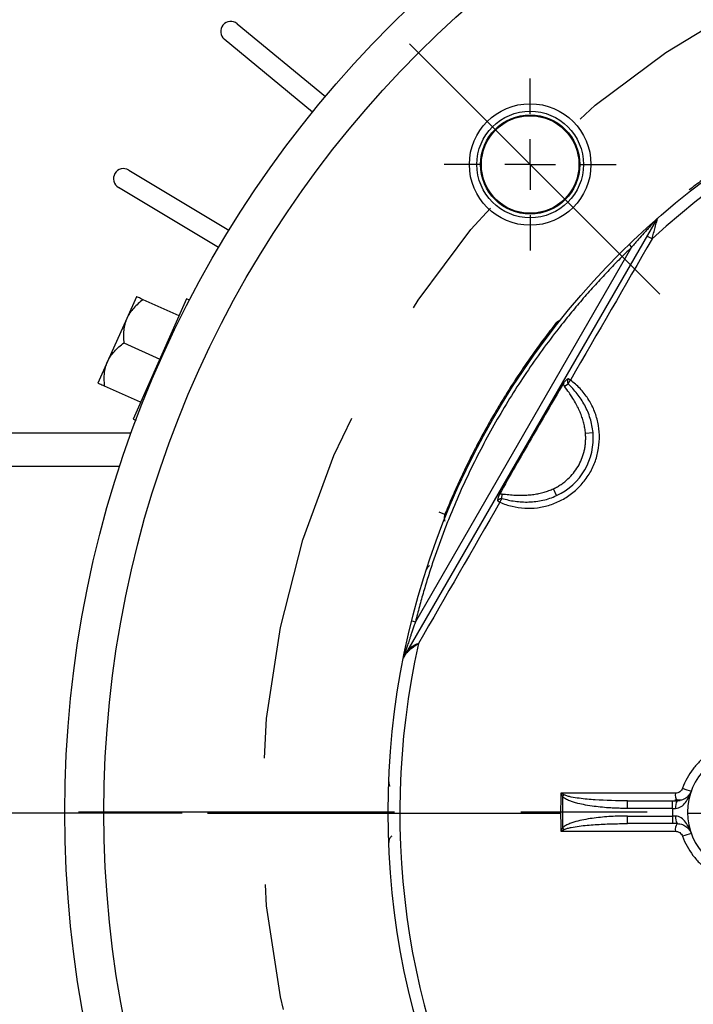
# Model space of a CAD drawing. Header units: inches. Extents: x 1.3 to 88, y 0 to 57.3.
# Tile 26 of 31: x 66.5 to 69.2, y 26.1 to 29.9. Entities that reach past the tile are written whole.
import ezdxf

# ---------------------------------------------------------------- set-up
doc = ezdxf.new("R2010")
doc.units = ezdxf.units.IN
doc.header["$LTSCALE"] = 2
doc.header["$MEASUREMENT"] = 0
doc.linetypes.add('SLD-Center', pattern=[1.45, 0.7, -0.25, 0.25, -0.25])
doc.linetypes.add('SLD-Solid', pattern=[0])
doc.layers.add('CENTER', color=40, linetype='SLD-Center')
doc.layers.add('DIMENSIONS', color=140, linetype='SLD-Solid', lineweight=25)
doc.styles.add('SLDTEXTSTYLE0', font='GOTHIC.TTF', dxfattribs={"width": 0.913})
doc.dimstyles.new('SLDDIMSTYLE1', dxfattribs={"dimtxt": 0.5, "dimasz": 0.6, "dimexe": 0, "dimexo": 0.0625, "dimgap": 0.125, "dimtad": 0, "dimtih": 1, "dimtoh": 1, "dimrnd": 1e-09, "dimzin": 4, "dimdsep": 46, "dimtxsty": 'SLDTEXTSTYLE0', "dimsah": 1, "dimcen": 0.09, "dimadec": 0, "dimazin": 1, "dimtfac": 1, "dimtofl": 0, "dimtmove": 0, "dimatfit": 3, "dimfxl": 0, "dimfrac": 2, "dimtolj": 1, "dimtzin": 12, "dimarcsym": 0})
doc.dimstyles.new('SLDDIMSTYLE3', dxfattribs={"dimtxt": 0.5, "dimasz": 0.6, "dimexe": 0, "dimexo": 0.0625, "dimgap": 0.125, "dimtad": 0, "dimtih": 1, "dimtoh": 1, "dimrnd": 1e-09, "dimzin": 12, "dimdsep": 46, "dimtxsty": 'SLDTEXTSTYLE0', "dimsah": 1, "dimcen": 0.09, "dimadec": 0, "dimazin": 3, "dimtfac": 1, "dimtofl": 0, "dimtmove": 0, "dimatfit": 3, "dimfxl": 0, "dimfrac": 2, "dimtolj": 1, "dimtzin": 12, "dimarcsym": 0})
doc.dimstyles.new('SLDDIMSTYLE6', dxfattribs={"dimtxt": 0.5, "dimasz": 0.6, "dimexe": 0, "dimexo": 0.0625, "dimgap": 0.125, "dimtad": 0, "dimtih": 1, "dimtoh": 1, "dimrnd": 1e-09, "dimzin": 12, "dimdsep": 46, "dimtxsty": 'SLDTEXTSTYLE0', "dimsah": 1, "dimcen": 0, "dimadec": 0, "dimazin": 3, "dimtfac": 1, "dimtofl": 0, "dimtmove": 0, "dimatfit": 3, "dimfxl": 0, "dimfrac": 2, "dimtolj": 1, "dimtzin": 12, "dimarcsym": 0})
doc.dimstyles.new('SLDDIMSTYLE7', dxfattribs={"dimtxt": 0.5, "dimasz": 0.6, "dimexe": 0, "dimexo": 0.0625, "dimgap": 0.125, "dimtad": 0, "dimtih": 1, "dimtoh": 1, "dimdec": 4, "dimlfac": 2, "dimzin": 4, "dimdsep": 46, "dimtxsty": 'SLDTEXTSTYLE0', "dimsah": 1, "dimcen": 0.09, "dimazin": 1, "dimtfac": 1, "dimtofl": 0, "dimtmove": 0, "dimatfit": 3, "dimfxl": 0, "dimfrac": 2, "dimtolj": 1, "dimtzin": 12, "dimarcsym": 0})
doc.dimstyles.new('SLDDIMSTYLE8', dxfattribs={"dimtxt": 0.5, "dimasz": 0.6, "dimexe": 0, "dimexo": 0.0625, "dimgap": 0.125, "dimtad": 0, "dimtih": 1, "dimtoh": 1, "dimrnd": 1e-09, "dimzin": 12, "dimdsep": 46, "dimtxsty": 'SLDTEXTSTYLE0', "dimsah": 1, "dimcen": 0, "dimadec": 0, "dimazin": 3, "dimtfac": 1, "dimtofl": 0, "dimtmove": 0, "dimatfit": 3, "dimfxl": 0, "dimfrac": 2, "dimtolj": 1, "dimtzin": 12, "dimarcsym": 0})

# ---------------------------------------------------------------- blocks, each defined once
blk = doc.blocks.new('_D_14')
at = {"layer": 'DIMENSIONS'}
for p, q in [((76.5956, 30.6726), (76.4433, 30.6726)), ((76.4433, 30.6726), (76.4433, 29.8788)), ((78.2581, 30.6726), (78.4105, 30.6726)), ((78.4105, 30.6726), (78.4105, 29.8788)), ((74.0972, 28.8465), (75.7284, 29.9521)), ((75.7284, 29.9521), (76.1659, 29.9521)), ((76.4433, 29.8788), (76.5956, 29.8788)), ((78.4105, 29.8788), (78.2581, 29.8788))]:
    blk.add_line(p, q, dxfattribs=at)
blk.add_solid([(74.0972, 28.8465), (74.664, 29.0796), (74.5237, 29.2866)], dxfattribs=at)
at = {"layer": 'DIMENSIONS', "char_height": 0.5, "attachment_point": 1, "style": 'SLDTEXTSTYLE0'}
for s, insert in [('%%c', (76.4033, 31.4128)), ('7.25', (77.1574, 31.4128)), ('184.2', (76.5956, 30.5175)), ('B.C.', (76.78, 29.6222))]:
    blk.add_mtext(s, dxfattribs=dict(at, insert=insert))
blk = doc.blocks.new('_D_15')
at = {"layer": 'DIMENSIONS'}
blk.add_line((71.0962, 31.2625), (71.0962, 33.1931), dxfattribs=at)
for start, end in [(90, 103.02315), (120.77951, 135)]:
    blk.add_arc((71.0962, 26.8125), 6.1306, start, end, dxfattribs=at)
for points in [[(71.0962, 32.9431), (70.4908, 33.0387), (70.503, 32.789)], [(66.7612, 31.1475), (67.2896, 31.458), (67.1216, 31.6432)]]:
    blk.add_solid(points, dxfattribs=at)
at = {"layer": 'DIMENSIONS', "insert": (67.7855, 32.7182), "char_height": 0.5, "attachment_point": 1, "style": 'SLDTEXTSTYLE0'}
blk.add_mtext('45.00°', dxfattribs=at)
blk = doc.blocks.new('_D_21')
at = {"layer": 'DIMENSIONS'}
for p, q in [((65.7087, 27.575), (65.7087, 34.4385)), ((71.0962, 31.2625), (71.0962, 34.4385)), ((67.5712, 34.2621), (67.4188, 34.2621)), ((67.4188, 34.2621), (67.4188, 33.4683)), ((69.2337, 34.2621), (69.386, 34.2621)), ((69.386, 34.2621), (69.386, 33.4683)), ((65.7087, 34.1885), (67.1652, 34.1885)), ((71.0962, 34.1885), (69.6396, 34.1885)), ((67.4188, 33.4683), (67.5712, 33.4683)), ((69.386, 33.4683), (69.2337, 33.4683))]:
    blk.add_line(p, q, dxfattribs=at)
for points in [[(65.7087, 34.1885), (66.3087, 34.0635), (66.3087, 34.3135)], [(71.0962, 34.1885), (70.4962, 34.3135), (70.4962, 34.0635)]]:
    blk.add_solid(points, dxfattribs=at)
at = {"layer": 'DIMENSIONS', "char_height": 0.5, "attachment_point": 1, "style": 'SLDTEXTSTYLE0'}
for s, insert in [('5.39', (67.7559, 35.0023)), ('136.8', (67.5712, 34.107))]:
    blk.add_mtext(s, dxfattribs=dict(at, insert=insert))
blk = doc.blocks.new('_D_22')
at = {"layer": 'DIMENSIONS'}
for p, q in [((64.5307, 28.4125), (64.5307, 36.3507)), ((71.0962, 31.2625), (71.0962, 36.3507)), ((66.9822, 36.1743), (66.8298, 36.1743)), ((66.8298, 36.1743), (66.8298, 35.3806)), ((68.6447, 36.1743), (68.797, 36.1743)), ((68.797, 36.1743), (68.797, 35.3806)), ((64.5307, 36.1007), (66.5762, 36.1007)), ((71.0962, 36.1007), (69.0506, 36.1007)), ((66.8298, 35.3806), (66.9822, 35.3806)), ((68.797, 35.3806), (68.6447, 35.3806))]:
    blk.add_line(p, q, dxfattribs=at)
for points in [[(64.5307, 36.1007), (65.1307, 35.9757), (65.1307, 36.2257)], [(71.0962, 36.1007), (70.4962, 36.2257), (70.4962, 35.9757)]]:
    blk.add_solid(points, dxfattribs=at)
at = {"layer": 'DIMENSIONS', "char_height": 0.5, "attachment_point": 1, "style": 'SLDTEXTSTYLE0'}
for s, insert in [('6.57', (67.1669, 36.9145)), ('166.8', (66.9822, 36.0192))]:
    blk.add_mtext(s, dxfattribs=dict(at, insert=insert))
blk = doc.blocks.new('_D_23')
at = {"layer": 'DIMENSIONS'}
for p, q in [((64.5307, 28.4125), (64.5307, 37.9366)), ((76.0037, 33.0492), (76.0037, 37.9366)), ((69.4359, 37.7602), (69.2836, 37.7602)), ((69.2836, 37.7602), (69.2836, 36.9665)), ((71.0984, 37.7602), (71.2507, 37.7602)), ((71.2507, 37.7602), (71.2507, 36.9665)), ((64.5307, 37.6866), (69.03, 37.6866)), ((76.0037, 37.6866), (71.5043, 37.6866)), ((69.2836, 36.9665), (69.4359, 36.9665)), ((71.2507, 36.9665), (71.0984, 36.9665)), ((76.0037, 31.895), (76.0037, 32.4492)), ((76.0037, 30.2521), (76.0037, 31.295)), ((76.0037, 28.0228), (76.0037, 29.6521)), ((76.0037, 26.9125), (76.0037, 27.4228))]:
    blk.add_line(p, q, dxfattribs=at)
for points in [[(64.5307, 37.6866), (65.1307, 37.5616), (65.1307, 37.8116)], [(76.0037, 37.6866), (75.4037, 37.8116), (75.4037, 37.5616)]]:
    blk.add_solid(points, dxfattribs=at)
at = {"layer": 'DIMENSIONS', "char_height": 0.5, "attachment_point": 1, "style": 'SLDTEXTSTYLE0'}
for s, insert in [('11.47', (69.4359, 38.5005)), ('291.4', (69.4359, 37.6052))]:
    blk.add_mtext(s, dxfattribs=dict(at, insert=insert))
blk = doc.blocks.new('_D_27')
at = {"layer": 'DIMENSIONS'}
for p, q in [((70.6672, 26.4486), (67.2397, 23.5404)), ((65.0696, 23.6141), (64.9172, 23.6141)), ((64.9172, 23.6141), (64.9172, 22.8203)), ((66.3626, 23.6141), (66.515, 23.6141)), ((66.515, 23.6141), (66.515, 22.8203)), ((67.2397, 23.5404), (66.7397, 23.5404)), ((64.9172, 22.8203), (65.0696, 22.8203)), ((66.515, 22.8203), (66.3626, 22.8203))]:
    blk.add_line(p, q, dxfattribs=at)
blk.add_solid([(70.6672, 26.4486), (70.1289, 26.1557), (70.2906, 25.9651)], dxfattribs=at)
at = {"layer": 'DIMENSIONS', "char_height": 0.5, "attachment_point": 1, "style": 'SLDTEXTSTYLE0'}
for s, insert in [('%%c', (64.6925, 24.3543)), ('1.13', (65.4466, 24.3543)), ('28.6', (65.0696, 23.459))]:
    blk.add_mtext(s, dxfattribs=dict(at, insert=insert))
blk = doc.blocks.new('_D_28')
at = {"layer": 'DIMENSIONS'}
for p, q in [((61.1167, 27.6178), (60.9644, 27.6178)), ((60.9644, 27.6178), (60.9644, 26.824)), ((62.4098, 27.6178), (62.5621, 27.6178)), ((62.5621, 27.6178), (62.5621, 26.824)), ((63.0183, 27.5442), (63.5183, 27.5442)), ((63.5183, 27.5442), (63.5183, 26.8088)), ((60.9644, 26.824), (61.1167, 26.824)), ((62.5621, 26.824), (62.4098, 26.824)), ((67.1555, 26.8088), (63.2683, 26.8088)), ((63.5183, 25.3125), (63.5183, 26.8088)), ((64.6087, 25.3125), (63.2683, 25.3125))]:
    blk.add_line(p, q, dxfattribs=at)
for points in [[(63.5183, 26.8088), (63.3933, 26.2088), (63.6433, 26.2088)], [(63.5183, 25.3125), (63.6433, 25.9125), (63.3933, 25.9125)]]:
    blk.add_solid(points, dxfattribs=at)
at = {"layer": 'DIMENSIONS', "char_height": 0.5, "attachment_point": 1, "style": 'SLDTEXTSTYLE0'}
for s, insert in [('1.50', (61.1167, 28.358)), ('38.0', (61.1167, 27.4627))]:
    blk.add_mtext(s, dxfattribs=dict(at, insert=insert))
blk = doc.blocks.new('_D_30')
at = {"layer": 'DIMENSIONS'}
for p, q in [((76.5956, 27.7964), (76.4433, 27.7964)), ((76.4433, 27.7964), (76.4433, 27.0026)), ((78.2581, 27.7964), (78.4105, 27.7964)), ((78.4105, 27.7964), (78.4105, 27.0026)), ((74.164, 27.4073), (75.7909, 27.7228)), ((75.7909, 27.7228), (76.2909, 27.7228)), ((76.4433, 27.0026), (76.5956, 27.0026)), ((78.4105, 27.0026), (78.2581, 27.0026))]:
    blk.add_line(p, q, dxfattribs=at)
blk.add_solid([(74.164, 27.4073), (74.7768, 27.3988), (74.7293, 27.6442)], dxfattribs=at)
at = {"layer": 'DIMENSIONS', "char_height": 0.5, "attachment_point": 1, "style": 'SLDTEXTSTYLE0'}
for s, insert in [('%%c', (76.4033, 28.5366)), ('6.25', (77.1574, 28.5366)), ('158.8', (76.5956, 27.6413))]:
    blk.add_mtext(s, dxfattribs=dict(at, insert=insert))
blk = doc.blocks.new('SW_CENTERMARKSYMBOL_4')
at = {"layer": 'CENTER', "color": 0}
for p, q in [((0, 0.2), (0, 0.3405)), ((0, 0), (0, 0.1)), ((-0.2, 0), (-0.3405, 0)), ((0, 0), (-0.1, 0)), ((0, 0), (0, -0.1)), ((0, 0), (0.1, 0)), ((0.2, 0), (0.3405, 0)), ((0, -0.2), (0, -0.3405))]:
    blk.add_line(p, q, dxfattribs=at)
blk = doc.blocks.new('SW_CENTERMARKSYMBOL_5')
at = {"layer": 'CENTER', "color": 0}
blk.add_line((-0.2, 0), (-4.35, 0), dxfattribs=at)

msp = doc.modelspace()

# ---------------------------------------------------------------- linework, layer by layer
for p, q in [((67.37343, 29.9331), (67.722731, 29.645159)), ((67.671844, 29.583429), (67.322544, 29.87137)), ((66.944493, 29.353719), (67.341089, 29.11542)), ((67.299886, 29.046847), (66.90329, 29.285146)), ((69.031247, 29.155962), (68.03295, 27.42686)), ((68.934523, 29.04843), (68.078953, 27.566539)), ((68.924097, 29.059214), (68.934523, 29.04843)), ((66.974982, 28.852593), (66.93685, 28.766948)), ((67.173476, 28.843578), (66.961973, 28.368535)), ((67.143988, 28.777346), (67.001481, 28.840795)), ((67.184753, 28.838558), (67.173476, 28.843578)), ((66.93685, 28.766948), (66.860587, 28.595658)), ((66.925217, 28.669505), (67.067725, 28.606057)), ((66.860587, 28.595658), (66.822456, 28.510013)), ((66.991462, 28.434767), (66.848954, 28.498215)), ((68.668935, 28.498074), (68.683414, 28.508325)), ((66.961973, 28.368535), (66.97325, 28.363514)), ((66.954412, 28.312485), (64.870654, 28.312485)), ((68.751828, 28.312258), (68.781707, 28.314954)), ((64.870654, 28.182485), (66.909613, 28.182485)), ((68.421143, 28.054058), (68.422781, 28.071723)), ((68.637753, 28.06562), (68.625149, 28.092843)), ((68.195447, 27.99107), (68.173212, 28.000104)), ((68.0644, 27.570176), (68.078953, 27.566539)), ((69.107665, 26.887742), (68.654663, 26.887694)), ((68.661104, 26.874225), (68.667749, 26.880855)), ((68.918756, 26.857485), (69.096517, 26.857485)), ((68.918756, 26.827485), (68.918756, 26.857485)), ((69.096517, 26.827485), (69.096517, 26.857485)), ((69.131581, 26.860235), (69.105513, 26.860508)), ((69.121249, 26.85876), (69.126401, 26.85876)), ((69.096517, 26.827485), (68.918756, 26.827485)), ((68.918756, 26.767485), (68.918756, 26.797485)), ((68.918756, 26.797485), (69.096517, 26.797485)), ((69.096517, 26.797485), (69.096517, 26.767485)), ((68.654663, 26.737275), (69.107665, 26.737227)), ((68.667749, 26.744114), (68.661104, 26.750744)), ((69.096517, 26.767485), (68.918756, 26.767485))]:
    msp.add_line(p, q)
at = {"flags": 128}
msp.add_lwpolyline([(69.031247, 29.155962), (69.03124, 29.155967), (69.031217, 29.15598), (69.031179, 29.156002), (69.031126, 29.156032), (69.031058, 29.156072), (69.030974, 29.15612), (69.030876, 29.156177), (69.030762, 29.156242)], dxfattribs=at)
for centre, radius in [((71.096154, 26.812485), 4.405), ((71.096154, 26.812485), 4.25), ((71.096154, 26.812485), 3.125), ((68.532891, 29.375747), 0.2405), ((68.532891, 29.375747), 0.21095), ((68.532891, 29.375747), 0.196736), ((68.532891, 29.375747), 0.193045)]:
    msp.add_circle(centre, radius)
for centre, radius, start, end in [((67.347987, 29.902235), 0.04, 50.5, 230.5), ((71.096154, 26.812485), 3.078634, 47.477894, 132.522106), ((66.923892, 29.319432), 0.04, 59, 239), ((69.041003, 29.151773), 0.011174, 131.428609, 156.424605), ((69.057228, 29.140962), 0.03, 131.206926, 150), ((68.971846, 29.016094), 0.078562, 56.345914, 73.613315), ((68.697893, 28.518576), 0.017741, 148.275321, 215.297315), ((68.532718, 28.292485), 0.25, 294.843392, 5.156603), ((68.532718, 28.292485), 0.22, 360, 5.156602), ((71.096154, 26.812485), 3.078634, 167.477894, 252.522106), ((68.050071, 27.446648), 0.005003, 159.543487, 220.464096), ((68.04594, 27.41936), 0.015, 150, 168.747289), ((69.406154, 26.812485), 0.25, 90, 270), ((71.096154, 26.812485), 2.442649, 178.235567, 181.764433), ((69.146165, 26.880514), 0.039172, 169.366404, 216.008795), ((69.194398, 27.039268), 0.144031, 246.034935, 260.623065), ((71.096154, 26.812485), 2.435832, 178.547588, 181.452412), ((69.150164, 26.834861), 0.042254, 147.626985, 189.630785), ((69.406154, 26.812485), 0.31, 177.226541, 182.773459), ((69.150164, 26.790108), 0.042254, 170.369215, 212.373015), ((69.146165, 26.744455), 0.039172, 143.991205, 190.633596), ((69.194398, 26.585701), 0.144031, 99.376935, 113.965065)]:
    msp.add_arc(centre, radius, start, end)
for points, knots in [([(69.917568, 29.713191), (69.906302, 29.708569), (69.883777, 29.699329), (69.850207, 29.684976), (69.816812, 29.670269), (69.783607, 29.655171), (69.750588, 29.639694), (69.717756, 29.623833), (69.685111, 29.60759), (69.652653, 29.590965), (69.620381, 29.573957), (69.588296, 29.556566), (69.556399, 29.538794), (69.517154, 29.516326), (69.470804, 29.488811), (69.417656, 29.455808), (69.36521, 29.421767), (69.31346, 29.386694), (69.262426, 29.350566), (69.212038, 29.313471), (69.179071, 29.287892), (69.162579, 29.275095)], [0, 0, 0, 0, 0.04171506, 0.08340248, 0.12506793, 0.16671706, 0.20835553, 0.24998901, 0.29162318, 0.33326371, 0.37491626, 0.4165865, 0.45828009, 0.50000266, 0.57149622, 0.6429204, 0.71430374, 0.7856748, 0.85706216, 0.92849439, 1, 1, 1, 1]), ([(69.030762, 29.156242), (69.03041, 29.15586), (69.029659, 29.155046), (69.028285, 29.153554), (69.026662, 29.15179), (69.024768, 29.14973), (69.022611, 29.147381), (69.020187, 29.14474), (69.017499, 29.141807), (69.014548, 29.138579), (69.011333, 29.135057), (69.005407, 29.128545), (68.996067, 29.118223), (68.980713, 29.101124), (68.959893, 29.077622), (68.943668, 29.058954), (68.934523, 29.04843)], [0, 0, 0, 0, 0.01504616, 0.03204801, 0.05116156, 0.07249658, 0.09613187, 0.12212536, 0.15052051, 0.18135065, 0.21464179, 0.25041457, 0.36441907, 0.50060391, 0.71849111, 1, 1, 1, 1]), ([(69.015383, 29.081489), (69.017478, 29.089128), (69.019557, 29.096751), (69.023676, 29.111935), (69.025717, 29.119498), (69.028737, 29.130747), (69.029737, 29.134478), (69.031685, 29.141768), (69.032638, 29.145342), (69.034468, 29.152224), (69.035362, 29.155592), (69.03685, 29.161208), (69.037465, 29.163532), (69.037465, 29.163532)], [0, 0, 0, 0, 0.25, 0.25, 0.5, 0.5, 0.625, 0.625, 0.75, 0.75, 0.875, 0.875, 1, 1, 1, 1]), ([(69.037465, 29.163532), (69.036691, 29.162826), (69.035262, 29.161521), (69.032997, 29.159104), (69.031607, 29.157324), (69.030762, 29.156242)], [0, 0, 0, 0, 0.31604359, 0.58428406, 1, 1, 1, 1]), ([(68.934523, 29.04843), (68.925928, 29.040065), (68.908744, 29.023342), (68.883344, 28.997889), (68.858232, 28.972179), (68.833435, 28.946184), (68.808944, 28.919913), (68.784762, 28.893362), (68.760889, 28.866533), (68.737324, 28.839426), (68.714067, 28.81204), (68.691119, 28.784376), (68.66848, 28.756432), (68.608574, 28.680725), (68.516074, 28.553526), (68.400629, 28.368763), (68.298333, 28.17639), (68.230947, 28.024858), (68.18945, 27.919036), (68.168095, 27.861239), (68.147904, 27.803062), (68.128868, 27.744506), (68.111016, 27.685566), (68.094242, 27.626268), (68.084051, 27.586456), (68.078953, 27.566539)], [0, 0, 0, 0, 0.02075738, 0.04150124, 0.06223436, 0.08295949, 0.10367941, 0.12439689, 0.14511472, 0.16583565, 0.18656247, 0.20729795, 0.22804485, 0.24880593, 0.37439139, 0.5000013, 0.62558667, 0.75119667, 0.78677191, 0.82231324, 0.85783461, 0.89334999, 0.92887337, 0.96441873, 1, 1, 1, 1]), ([(67.001481, 28.840795), (66.987756, 28.830823), (66.975059, 28.82003), (66.95852, 28.801838), (66.953429, 28.795437), (66.944287, 28.781804), (66.940224, 28.774525), (66.93685, 28.766948)], [0, 0, 0, 0, 0.5, 0.5, 0.75, 0.75, 1, 1, 1, 1]), ([(67.001481, 28.840795), (66.993731, 28.844245), (66.987146, 28.847177), (66.980102, 28.850313), (66.978232, 28.851146), (66.975668, 28.852287), (66.974982, 28.852593), (66.974982, 28.852593)], [0, 0, 0, 0, 0.5, 0.5, 0.75, 0.75, 1, 1, 1, 1]), ([(66.93685, 28.766948), (66.930155, 28.751909), (66.92631, 28.736083), (66.923799, 28.711445), (66.923502, 28.70307), (66.923772, 28.686328), (66.924332, 28.677927), (66.925217, 28.669505)], [0, 0, 0, 0, 0.5, 0.5, 0.75, 0.75, 1, 1, 1, 1]), ([(68.653106, 28.758468), (68.651385, 28.758061), (68.64669, 28.75695), (68.639744, 28.752836), (68.635611, 28.74832), (68.633543, 28.746059)], [0, 0, 0, 0, 0.22416981, 0.61162438, 1, 1, 1, 1]), ([(68.633543, 28.746059), (68.626055, 28.736456), (68.611084, 28.717257), (68.58906, 28.688137), (68.567365, 28.658797), (68.546027, 28.629213), (68.52504, 28.599391), (68.504406, 28.569329), (68.484123, 28.539028), (68.464192, 28.508488), (68.444614, 28.477708), (68.425387, 28.446689), (68.406512, 28.415431), (68.383589, 28.376451), (68.357001, 28.329562), (68.327234, 28.274537), (68.298591, 28.218958), (68.271066, 28.162829), (68.244685, 28.106139), (68.219344, 28.04893), (68.203416, 28.010363), (68.195447, 27.99107)], [0, 0, 0, 0, 0.04171506, 0.08340248, 0.12506793, 0.16671706, 0.20835553, 0.24998901, 0.29162318, 0.33326371, 0.37491626, 0.4165865, 0.45828009, 0.50000266, 0.57149622, 0.6429204, 0.71430374, 0.7856748, 0.85706216, 0.92849439, 1, 1, 1, 1]), ([(66.860587, 28.595658), (66.867283, 28.610696), (66.876471, 28.624143), (66.893101, 28.642496), (66.899126, 28.648321), (66.911748, 28.659323), (66.918366, 28.664527), (66.925217, 28.669505)], [0, 0, 0, 0, 0.5, 0.5, 0.75, 0.75, 1, 1, 1, 1]), ([(66.848954, 28.498215), (66.847181, 28.515087), (66.846707, 28.531745), (66.849158, 28.556208), (66.850508, 28.564275), (66.854523, 28.580191), (66.857214, 28.588081), (66.860587, 28.595658)], [0, 0, 0, 0, 0.5, 0.5, 0.75, 0.75, 1, 1, 1, 1]), ([(68.413306, 28.039228), (68.428855, 28.032355), (68.444797, 28.02699), (68.477434, 28.019164), (68.494214, 28.016699), (68.528211, 28.014863), (68.54509, 28.015496), (68.570235, 28.018719), (68.578589, 28.020175), (68.595236, 28.023869), (68.603573, 28.026124), (68.62807, 28.033976), (68.643763, 28.040646), (68.666358, 28.05278), (68.673731, 28.057182), (68.68815, 28.066724), (68.695205, 28.071878), (68.715413, 28.088126), (68.727778, 28.100097), (68.7503, 28.126311), (68.760517, 28.140706), (68.777859, 28.170686), (68.785094, 28.186359), (68.79378, 28.2109), (68.79632, 28.219298), (68.800571, 28.236138), (68.802293, 28.244598), (68.806281, 28.270092), (68.807379, 28.287241), (68.806388, 28.321855), (68.8043, 28.338903), (68.798931, 28.363853), (68.796765, 28.372079), (68.791676, 28.388353), (68.788735, 28.396439), (68.778883, 28.420085), (68.770983, 28.435018), (68.752613, 28.463288), (68.742041, 28.476724), (68.718749, 28.501325), (68.706067, 28.512497), (68.692339, 28.522527)], [0, 0, 0, 0, 0.0625, 0.0625, 0.125, 0.125, 0.1875, 0.1875, 0.21875, 0.21875, 0.25, 0.25, 0.3125, 0.3125, 0.34375, 0.34375, 0.375, 0.375, 0.4375, 0.4375, 0.5, 0.5, 0.5625, 0.5625, 0.59375, 0.59375, 0.625, 0.625, 0.6875, 0.6875, 0.75, 0.75, 0.78125, 0.78125, 0.8125, 0.8125, 0.875, 0.875, 0.9375, 0.9375, 1, 1, 1, 1]), ([(68.682803, 28.527905), (68.681917, 28.527373), (68.680098, 28.526283), (68.677474, 28.524294), (68.67485, 28.521994), (68.671642, 28.518719), (68.667853, 28.514178), (68.665321, 28.510194), (68.663994, 28.508104)], [0, 0, 0, 0, 0.115891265, 0.237912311, 0.366262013, 0.500964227, 0.738311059, 1, 1, 1, 1]), ([(68.692339, 28.522527), (68.69152, 28.522994), (68.689957, 28.523886), (68.687805, 28.525104), (68.685927, 28.526159), (68.684278, 28.527084), (68.683284, 28.527637), (68.682803, 28.527905)], [0, 0, 0, 0, 0.24095703, 0.4597066, 0.65626059, 0.83355281, 1, 1, 1, 1]), ([(68.689566, 28.518576), (68.69, 28.519213), (68.690901, 28.520537), (68.691848, 28.521848), (68.692339, 28.522527)], [0, 0, 0, 0, 0.48148463, 1, 1, 1, 1]), ([(66.848954, 28.498215), (66.841205, 28.501665), (66.83462, 28.504597), (66.827576, 28.507734), (66.825705, 28.508566), (66.823141, 28.509708), (66.822456, 28.510013), (66.822456, 28.510013)], [0, 0, 0, 0, 0.5, 0.5, 0.75, 0.75, 1, 1, 1, 1]), ([(68.663995, 28.508104), (68.620859, 28.435877), (68.578418, 28.36324), (68.494291, 28.217531), (68.452606, 28.144457), (68.411625, 28.070986)], [0, 0, 0, 0, 0.5, 0.5, 1, 1, 1, 1]), ([(68.751828, 28.312258), (68.751494, 28.315544), (68.750825, 28.322134), (68.749333, 28.331994), (68.747482, 28.341862), (68.745237, 28.351735), (68.742607, 28.361614), (68.739591, 28.371498), (68.736188, 28.381389), (68.732399, 28.391285), (68.728222, 28.401186), (68.721737, 28.415279), (68.712053, 28.433683), (68.699541, 28.45429), (68.684851, 28.475775), (68.674875, 28.489751), (68.668935, 28.498074)], [0, 0, 0, 0, 0.04804741, 0.09636441, 0.14502166, 0.19408835, 0.24363196, 0.29371803, 0.34441001, 0.39576911, 0.44785416, 0.50072159, 0.62142705, 0.75017993, 0.85122983, 1, 1, 1, 1]), ([(68.683414, 28.508325), (68.683807, 28.509065), (68.684618, 28.510592), (68.686054, 28.513065), (68.687694, 28.515749), (68.68893, 28.517616), (68.689566, 28.518576)], [0, 0, 0, 0, 0.22827516, 0.47069473, 0.72784013, 1, 1, 1, 1]), ([(68.781707, 28.314954), (68.779961, 28.3343), (68.776143, 28.353016), (68.764954, 28.38913), (68.757494, 28.406649), (68.739852, 28.439407), (68.72968, 28.454678), (68.707502, 28.483073), (68.695431, 28.496155), (68.683414, 28.508325)], [0, 0, 0, 0, 0.25, 0.25, 0.5, 0.5, 0.75, 0.75, 1, 1, 1, 1]), ([(68.625149, 28.092843), (68.627791, 28.094103), (68.633066, 28.096618), (68.64077, 28.100778), (68.648296, 28.10521), (68.655632, 28.109943), (68.66278, 28.114968), (68.66974, 28.12029), (68.682422, 28.130804), (68.69963, 28.147943), (68.718736, 28.173604), (68.734006, 28.201735), (68.743076, 28.226608), (68.748125, 28.246843), (68.750765, 28.26192), (68.752415, 28.277151), (68.752617, 28.287365), (68.752718, 28.292485)], [0, 0, 0, 0, 0.035112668, 0.07009295, 0.104996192, 0.139878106, 0.174794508, 0.209801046, 0.244952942, 0.372403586, 0.500015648, 0.627463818, 0.755078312, 0.816426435, 0.877496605, 0.938588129, 1, 1, 1, 1]), ([(68.411624, 28.070987), (68.411023, 28.069873), (68.409848, 28.067695), (68.408342, 28.064413), (68.407068, 28.061245), (68.405577, 28.056864), (68.404172, 28.051389), (68.403975, 28.04692), (68.403881, 28.044797)], [0, 0, 0, 0, 0.13394424, 0.26188873, 0.38371816, 0.49941207, 0.76224256, 1, 1, 1, 1]), ([(68.421143, 28.054058), (68.437702, 28.049733), (68.455077, 28.045819), (68.490793, 28.040808), (68.50913, 28.039636), (68.537076, 28.040473), (68.546489, 28.041189), (68.565149, 28.043526), (68.574425, 28.045146), (68.602025, 28.051415), (68.620125, 28.057458), (68.637753, 28.06562)], [0, 0, 0, 0, 0.25, 0.25, 0.5, 0.5, 0.625, 0.625, 0.75, 0.75, 1, 1, 1, 1]), ([(68.422781, 28.071723), (68.42706, 28.071326), (68.43562, 28.070533), (68.448449, 28.069276), (68.461289, 28.068158), (68.478691, 28.067084), (68.500163, 28.066565), (68.524534, 28.067543), (68.546947, 28.069968), (68.567691, 28.073616), (68.587639, 28.078627), (68.606851, 28.084868), (68.619078, 28.090197), (68.625149, 28.092843)], [0, 0, 0, 0, 0.06251992, 0.12508933, 0.18753961, 0.2500294, 0.37875633, 0.49985207, 0.60462193, 0.70652459, 0.80604002, 0.90368341, 1, 1, 1, 1]), ([(68.403881, 28.044797), (68.404201, 28.045351), (68.404842, 28.046458), (68.406022, 28.047977), (68.407598, 28.049642), (68.409713, 28.051292), (68.412808, 28.05296), (68.416674, 28.054158), (68.419653, 28.054091), (68.421143, 28.054058)], [0, 0, 0, 0, 0.09251344, 0.18503778, 0.27758403, 0.42395089, 0.57091373, 0.78546386, 1, 1, 1, 1]), ([(68.403881, 28.044797), (68.404487, 28.044436), (68.405771, 28.043672), (68.407959, 28.042379), (68.410482, 28.040885), (68.412336, 28.039797), (68.413306, 28.039228)], [0, 0, 0, 0, 0.21248998, 0.44991994, 0.71245285, 1, 1, 1, 1]), ([(68.413306, 28.039228), (68.413658, 28.040011), (68.414401, 28.041661), (68.415628, 28.044209), (68.417175, 28.047258), (68.418797, 28.050202), (68.420193, 28.052558), (68.420898, 28.053671), (68.421143, 28.054058)], [0, 0, 0, 0, 0.14504508, 0.30548891, 0.48136578, 0.7371139, 0.90864651, 1, 1, 1, 1]), ([(68.195447, 27.99107), (68.194665, 27.988785), (68.193097, 27.984209), (68.192611, 27.976953), (68.193207, 27.970376), (68.194644, 27.966494), (68.195245, 27.964869)], [0, 0, 0, 0, 0.26892734, 0.53864013, 0.80689361, 1, 1, 1, 1]), ([(68.134306, 27.788157), (68.133725, 27.787815), (68.131403, 27.786446), (68.128089, 27.783007), (68.124444, 27.778137), (68.122988, 27.774362), (68.122262, 27.772482)], [0, 0, 0, 0, 0.10009169, 0.40067602, 0.70153496, 1, 1, 1, 1]), ([(68.078953, 27.566539), (68.076908, 27.560639), (68.072998, 27.549354), (68.067495, 27.533177), (68.062563, 27.518551), (68.058196, 27.505482), (68.053273, 27.490598), (68.048072, 27.474607), (68.043427, 27.460146), (68.040314, 27.450339), (68.038369, 27.444166), (68.036726, 27.438926), (68.03538, 27.434623), (68.034321, 27.431234), (68.033558, 27.428796), (68.033051, 27.427179), (68.032982, 27.426962), (68.03295, 27.42686)], [0, 0, 0, 0, 0.12088879, 0.23120692, 0.33096059, 0.42015821, 0.49881161, 0.6361077, 0.748887, 0.79882382, 0.84289545, 0.8812261, 0.91400529, 0.9415374, 0.96433798, 0.9833122, 1, 1, 1, 1]), ([(68.090753, 27.479982), (68.089204, 27.479348), (68.085886, 27.477988), (68.080724, 27.475767), (68.075116, 27.473199), (68.06922, 27.47021), (68.063345, 27.466745), (68.057836, 27.462826), (68.052961, 27.458459), (68.048726, 27.453707), (68.0465, 27.45017), (68.045384, 27.448396)], [0, 0, 0, 0, 0.077561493, 0.166177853, 0.265949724, 0.376814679, 0.498479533, 0.623944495, 0.748991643, 0.874071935, 1, 1, 1, 1]), ([(68.046265, 27.443401), (68.051412, 27.450641), (68.057745, 27.457112), (68.072929, 27.469133), (68.081651, 27.474586), (68.090753, 27.479982)], [0, 0, 0, 0, 0.5, 0.5, 1, 1, 1, 1]), ([(69.399428, 27.093599), (69.370923, 27.093581), (69.343069, 27.089291), (69.302304, 27.076485), (69.288946, 27.071132), (69.263471, 27.058596), (69.25124, 27.051381), (69.227812, 27.035025), (69.216544, 27.0258), (69.195797, 27.005951), (69.186238, 26.995291), (69.160009, 26.961107), (69.145743, 26.935094), (69.135895, 26.907654)], [0, 0, 0, 0, 0.25, 0.25, 0.375, 0.375, 0.5, 0.5, 0.625, 0.625, 0.75, 0.75, 1, 1, 1, 1]), ([(67.97345, 26.932272), (67.973492, 26.930262), (67.973575, 26.926237), (67.97515, 26.92041), (67.977054, 26.916941), (67.977988, 26.915239)], [0, 0, 0, 0, 0.336756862, 0.674661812, 1, 1, 1, 1]), ([(69.135895, 26.907654), (69.133773, 26.90174), (69.12986, 26.896681), (69.119807, 26.889641), (69.113773, 26.887743), (69.107665, 26.887742)], [0, 0, 0, 0, 0.5, 0.5, 1, 1, 1, 1]), ([(69.108506, 26.827792), (69.112481, 26.8279), (69.116279, 26.828604), (69.123587, 26.831035), (69.127119, 26.832789), (69.136924, 26.839166), (69.142622, 26.844991), (69.152518, 26.858022), (69.156848, 26.865372), (69.164562, 26.880808), (69.167947, 26.888874), (69.170931, 26.897162)], [0, 0, 0, 0, 0.125, 0.125, 0.25, 0.25, 0.5, 0.5, 0.75, 0.75, 1, 1, 1, 1]), ([(69.170931, 26.897162), (69.169181, 26.8923), (69.166832, 26.887697), (69.160768, 26.878942), (69.157045, 26.874797), (69.147996, 26.867377), (69.142547, 26.864014), (69.132959, 26.860299), (69.129475, 26.859272), (69.122229, 26.857873), (69.118447, 26.857485), (69.114477, 26.857485)], [0, 0, 0, 0, 0.25, 0.25, 0.5, 0.5, 0.75, 0.75, 0.875, 0.875, 1, 1, 1, 1]), ([(68.918756, 26.827485), (68.911314, 26.827525), (68.896505, 26.827606), (68.874409, 26.828267), (68.84844, 26.829524), (68.819117, 26.831714), (68.785514, 26.835435), (68.753033, 26.840427), (68.725681, 26.846262), (68.705021, 26.852038), (68.691401, 26.856769), (68.680814, 26.861273), (68.672936, 26.865365), (68.666338, 26.869504), (68.662764, 26.872728), (68.661104, 26.874225)], [0, 0, 0, 0, 0.08412713, 0.16741661, 0.24990039, 0.37804824, 0.49977651, 0.63204003, 0.74941428, 0.81571798, 0.87444494, 0.91230049, 0.94566298, 0.97477454, 1, 1, 1, 1]), ([(68.918756, 26.857485), (68.875632, 26.857485), (68.832649, 26.858633), (68.768495, 26.862958), (68.747266, 26.864818), (68.716044, 26.86891), (68.705733, 26.870484), (68.690592, 26.873554), (68.685634, 26.874691), (68.676201, 26.87735), (68.671681, 26.878832), (68.667749, 26.880855)], [0, 0, 0, 0, 0.5, 0.5, 0.75, 0.75, 0.875, 0.875, 0.9375, 0.9375, 1, 1, 1, 1]), ([(69.096517, 26.857485), (69.098025, 26.857485), (69.101039, 26.857485), (69.105545, 26.857485), (69.110033, 26.857485), (69.112995, 26.857485), (69.114477, 26.857485)], [0, 0, 0, 0, 0.25030553, 0.49998754, 0.74967578, 1, 1, 1, 1]), ([(68.918756, 26.797485), (68.89663, 26.797485), (68.874538, 26.796864), (68.830429, 26.794268), (68.808368, 26.792298), (68.764549, 26.786541), (68.742831, 26.782835), (68.710854, 26.774684), (68.700292, 26.771549), (68.684774, 26.765442), (68.679613, 26.763147), (68.669818, 26.757781), (68.66512, 26.75477), (68.661104, 26.750744)], [0, 0, 0, 0, 0.25, 0.25, 0.5, 0.5, 0.75, 0.75, 0.875, 0.875, 0.9375, 0.9375, 1, 1, 1, 1]), ([(69.170931, 26.727807), (69.167949, 26.73609), (69.164564, 26.744152), (69.156847, 26.759581), (69.152514, 26.76693), (69.142617, 26.779961), (69.136919, 26.785787), (69.127116, 26.792169), (69.123585, 26.793924), (69.116279, 26.79636), (69.112481, 26.797067), (69.108506, 26.797177)], [0, 0, 0, 0, 0.25, 0.25, 0.5, 0.5, 0.75, 0.75, 0.875, 0.875, 1, 1, 1, 1]), ([(68.667749, 26.744114), (68.671682, 26.746137), (68.676238, 26.747633), (68.685781, 26.750316), (68.690809, 26.751463), (68.705927, 26.754517), (68.716216, 26.756084), (68.747368, 26.76016), (68.768526, 26.762013), (68.811215, 26.764891), (68.832707, 26.765876), (68.875679, 26.767174), (68.897201, 26.767485), (68.918756, 26.767485)], [0, 0, 0, 0, 0.0625, 0.0625, 0.125, 0.125, 0.25, 0.25, 0.5, 0.5, 0.75, 0.75, 1, 1, 1, 1]), ([(69.114477, 26.767485), (69.112995, 26.767485), (69.110033, 26.767485), (69.105545, 26.767485), (69.101039, 26.767485), (69.098025, 26.767485), (69.096517, 26.767485)], [0, 0, 0, 0, 0.25032422, 0.50001246, 0.74969447, 1, 1, 1, 1]), ([(69.107665, 26.737227), (69.113732, 26.737226), (69.119773, 26.735338), (69.129805, 26.728341), (69.133781, 26.723207), (69.135895, 26.717315)], [0, 0, 0, 0, 0.5, 0.5, 1, 1, 1, 1]), ([(69.114477, 26.767485), (69.118447, 26.767485), (69.122229, 26.767096), (69.129475, 26.765697), (69.132959, 26.76467), (69.142547, 26.760955), (69.147996, 26.757592), (69.157045, 26.750172), (69.160768, 26.746028), (69.166832, 26.737272), (69.169181, 26.732669), (69.170931, 26.727807)], [0, 0, 0, 0, 0.125, 0.125, 0.25, 0.25, 0.5, 0.5, 0.75, 0.75, 1, 1, 1, 1]), ([(67.984989, 26.71736), (67.983898, 26.716496), (67.981248, 26.714398), (67.97796, 26.71004), (67.975264, 26.704631), (67.97357, 26.698754), (67.97349, 26.694711), (67.97345, 26.692697)], [0, 0, 0, 0, 0.14733144, 0.3578349, 0.5723285, 0.78702174, 1, 1, 1, 1]), ([(69.135895, 26.717315), (69.145786, 26.689757), (69.159594, 26.664488), (69.185998, 26.629951), (69.195684, 26.619142), (69.216342, 26.599347), (69.227372, 26.590284), (69.25084, 26.573836), (69.263296, 26.56647), (69.288787, 26.553905), (69.301921, 26.54863), (69.32896, 26.540085), (69.342951, 26.536812), (69.371031, 26.532474), (69.385177, 26.531379), (69.399428, 26.53137)], [0, 0, 0, 0, 0.25, 0.25, 0.375, 0.375, 0.5, 0.5, 0.625, 0.625, 0.75, 0.75, 0.875, 0.875, 1, 1, 1, 1])]:
    msp.add_open_spline(points, degree=3, knots=knots)
for points in [[(69.015383, 29.081489), (68.907569, 28.895023), (68.799874, 28.70869), (68.692339, 28.522527)], [(68.663993, 28.508105), (68.665097, 28.504529), (68.666772, 28.501129), (68.668935, 28.498074)], [(68.422781, 28.071723), (68.419054, 28.072068), (68.415272, 28.071819), (68.411623, 28.070987)], [(68.413306, 28.039228), (68.305617, 27.852612), (68.198106, 27.666195), (68.090753, 27.479982)], [(68.667749, 26.880855), (68.663351, 26.883117), (68.658988, 26.885398), (68.654663, 26.887694)], [(68.654663, 26.887694), (68.656774, 26.883202), (68.658921, 26.87871), (68.661104, 26.874225)], [(69.096517, 26.827485), (69.100552, 26.827582), (69.10455, 26.827684), (69.108506, 26.827792)], [(69.108506, 26.797177), (69.10455, 26.797285), (69.100552, 26.797387), (69.096517, 26.797485)], [(68.661104, 26.750744), (68.658903, 26.746278), (68.656755, 26.741786), (68.654663, 26.737275)], [(68.654663, 26.737275), (68.658983, 26.739575), (68.663347, 26.741856), (68.667749, 26.744114)]]:
    msp.add_open_spline(points, degree=3)
at = {"layer": 'CENTER'}
for p, q in [((71.096154, 26.812485), (66.654488, 31.25415)), ((67.255526, 26.808777), (69.649648, 26.808777))]:
    msp.add_line(p, q, dxfattribs=at)
msp.add_circle((71.096154, 26.812485), 3.625351, dxfattribs=at)

# ---------------------------------------------------------------- block references
for name, p in [('SW_CENTERMARKSYMBOL_5', (71.096154, 26.812485)), ('SW_CENTERMARKSYMBOL_4', (68.532891, 29.375747))]:
    msp.add_blockref(name, p, dxfattribs=at)

# ---------------------------------------------------------------- dimensions: what is measured, and where the dimension line sits
at = {"layer": 'DIMENSIONS'}
for base, p1, p2, picture, middle in [((64.530654, 37.686637), (76.003654, 26.812485), (64.530654, 28.312485), '_D_23', (70.267154, 37.686637)), ((71.096154, 36.10069), (64.530654, 28.312485), (71.096154, 31.162485), '_D_22', (67.813404, 36.10069)), ((65.708654, 34.188474), (71.096154, 31.162485), (65.708654, 27.474985), '_D_21', (68.402404, 34.188474))]:
    dim = msp.add_linear_dim(base=base, p1=p1, p2=p2, dimstyle='SLDDIMSTYLE3', dxfattribs=at)
    dim.commit()
    dim.dimension.update_dxf_attribs({"geometry": picture, "text_midpoint": middle, "dimtype": 160})
dim = msp.add_angular_dim_2l(base=(70.400917, 32.903554), line1=((71.096154, 31.162485), (71.096154, 22.462485)), line2=((71.096154, 26.812485), (66.654488, 31.25415)), dimstyle='SLDDIMSTYLE7', dxfattribs=at)
dim.commit()
dim.dimension.update_dxf_attribs({"geometry": '_D_15', "text_midpoint": (68.750067, 32.476438), "dimtype": 162})
dim = msp.add_diameter_dim_2p(p1=(68.095143, 24.778496), p2=(74.097164, 28.846473), text='<>\\PB.C.', dimstyle='SLDDIMSTYLE6', dxfattribs=at)
dim.commit()
dim.dimension.update_dxf_attribs({"geometry": '_D_14', "text_midpoint": (77.426872, 30.202096), "dimtype": 163})
for p1, p2, picture, middle in [((68.028289, 26.217647), (74.164018, 27.407322), '_D_30', (77.426872, 27.72277)), ((71.525073, 27.1764), (70.667235, 26.448569), '_D_27', (65.716097, 23.540444))]:
    dim = msp.add_diameter_dim_2p(p1=p1, p2=p2, dimstyle='SLDDIMSTYLE8', dxfattribs=at)
    dim.commit()
    dim.dimension.update_dxf_attribs({"geometry": picture, "text_midpoint": middle, "dimtype": 163})
dim = msp.add_linear_dim(base=(63.518252, 26.808777), p1=(64.708654, 25.312485), p2=(67.255526, 26.808777), angle=90, dimstyle='SLDDIMSTYLE1', dxfattribs=at)
dim.commit()
dim.dimension.update_dxf_attribs({"geometry": '_D_28', "text_midpoint": (63.518252, 27.54416), "dimtype": 160})

doc.saveas('drawing.dxf')
